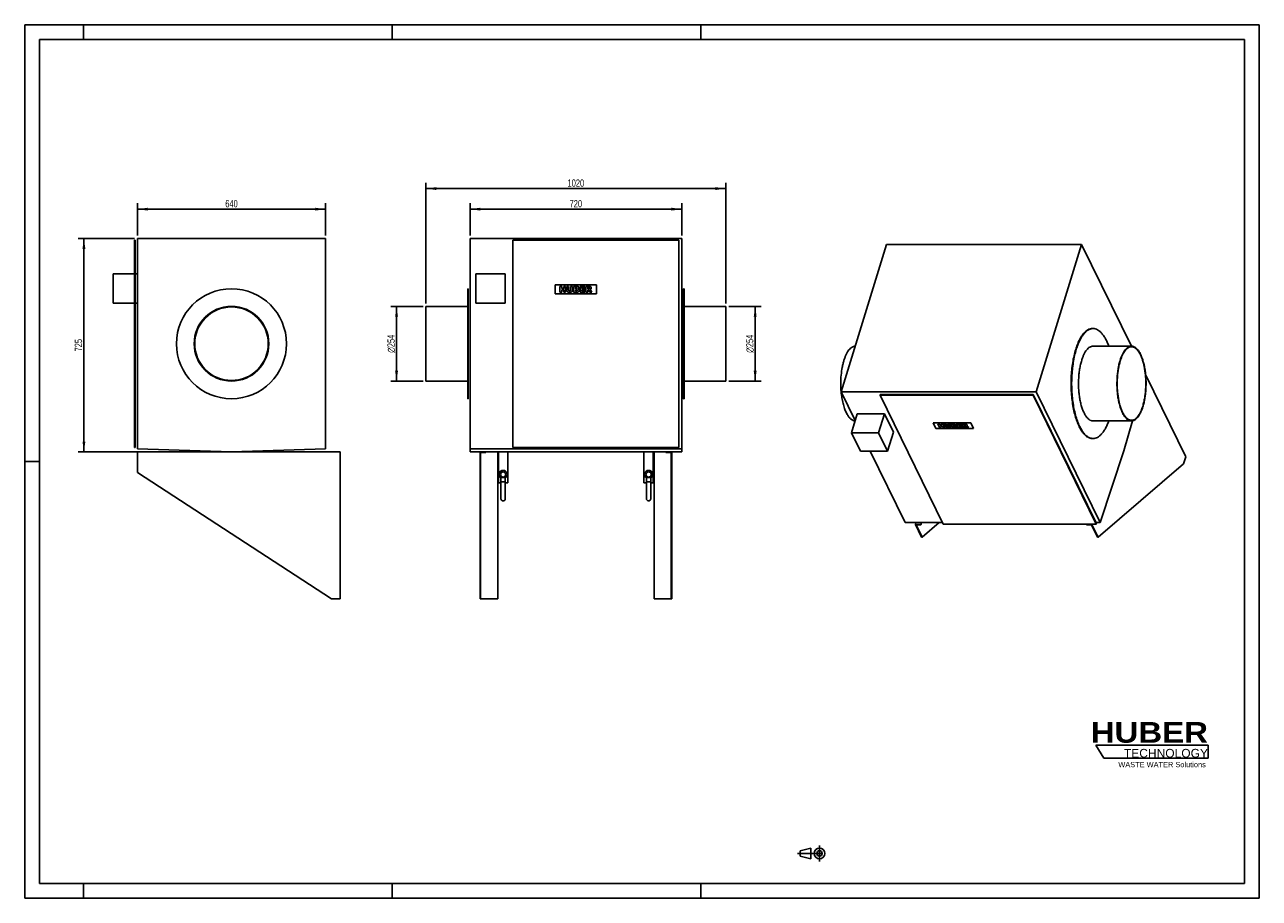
# Model space of a CAD drawing. Header units: millimetres. Extents: x 0 to 4200, y 0 to 2970.
import ezdxf

# ---------------------------------------------------------------- set-up
doc = ezdxf.new("R2010")
doc.units = ezdxf.units.MM
doc.header["$LTSCALE"] = 231
doc.linetypes.add('CENTER', pattern=[0.6, 0.375, -0.075, 0.075, -0.075])
doc.layers.get('0').update_dxf_attribs({"linetype": 'CONTINUOUS'})
for name, color, linetype in [('_2D-BEM', 7, 'CONTINUOUS'), ('_ACHSEN', 7, 'CONTINUOUS'), ('_KURVEN', 7, 'CONTINUOUS'), ('HUBER_Logo_BL0', 7, 'CONTINUOUS')]:
    doc.layers.add(name, color=color, linetype=linetype)
doc.styles.get("Standard").update_dxf_attribs({"font": 'txt', "width": 0.7})
doc.styles.add('TEXTSTYLE_2', font='ariblk.ttf')
doc.styles.add('TEXTSTYLE_3', font='arial.ttf')
doc.styles.add('TEXTSTYLE_4', font='gdt', dxfattribs={"width": 0.7})
doc.dimstyles.new('DIMSTYLE_1', dxfattribs={"dimtxt": 25, "dimasz": 35, "dimexe": 2, "dimexo": 1, "dimtad": 1, "dimdec": 1, "dimtxsty": 'STANDARD', "dimblk": '_FILLED', "dimblk1": '_FILLED', "dimblk2": '_FILLED', "dimcen": 0.09, "dimadec": 1, "dimazin": 2, "dimtp": 0.5, "dimtm": 0.5, "dimtfac": 1, "dimtdec": 1, "dimtofl": 0, "dimtmove": 0, "dimatfit": 3, "dimldrblk": '_FILLED', "dimfxl": 1, "dimtolj": 1, "dimarcsym": 0})
doc.dimstyles.new('DIMSTYLE_2', dxfattribs={"dimtxt": 25, "dimasz": 35, "dimexe": 2, "dimexo": 1, "dimtad": 1, "dimdec": 1, "dimtxsty": 'STANDARD', "dimblk": '_FILLED', "dimblk1": '_FILLED', "dimblk2": '_FILLED', "dimcen": 0.09, "dimadec": 1, "dimazin": 2, "dimtp": 1.2, "dimtm": 1.2, "dimtfac": 1, "dimtdec": 1, "dimtofl": 0, "dimtmove": 0, "dimatfit": 3, "dimldrblk": '_FILLED', "dimfxl": 1, "dimtolj": 1, "dimarcsym": 0})
doc.dimstyles.new('DIMSTYLE_3', dxfattribs={"dimtxt": 25, "dimasz": 35, "dimexe": 2, "dimexo": 1, "dimtad": 1, "dimdec": 1, "dimtxsty": 'STANDARD', "dimblk": '_FILLED', "dimblk1": '_FILLED', "dimblk2": '_FILLED', "dimcen": 0.09, "dimadec": 1, "dimazin": 2, "dimtp": 0.8, "dimtm": 0.8, "dimtfac": 1, "dimtdec": 1, "dimtofl": 0, "dimtmove": 0, "dimatfit": 3, "dimldrblk": '_FILLED', "dimfxl": 1, "dimtolj": 1, "dimarcsym": 0})

# ---------------------------------------------------------------- blocks, each defined once
blk = doc.blocks.new('HUBER_LOGO_BL0', base_point=(3837.5, 503.7))
at = {"layer": 'HUBER_Logo_BL0', "color": 5, "linetype": 'CONTINUOUS'}
for p, q in [((4026.4, 521), (3643.9, 521)), ((3643.9, 521), (3670.9, 476)), ((4026.4, 521), (4026.4, 476)), ((3670.9, 476), (4026.4, 476))]:
    blk.add_line(p, q, dxfattribs=at)
at = {"layer": 'HUBER_Logo_BL0', "color": 2, "linetype": 'CONTINUOUS', "attachment_point": 3, "line_spacing_factor": 0.78}
for s, insert, char_height, width, style in [('HUBER\\P\\fArial;\\H29.25;TECHNOLOGY ', (4025.4, 599.1), 70.2, 387.672, 'TEXTSTYLE_2'), ('WASTE WATER Solutions', (4018, 463.6), 18, 297.033, 'TEXTSTYLE_3')]:
    blk.add_mtext(s, dxfattribs=dict(at, insert=insert, char_height=char_height, width=width, style=style))
blk = doc.blocks.new('_FILLED')
at = {"color": 0, "linetype": 'BYBLOCK'}
blk.add_solid([(0, 0), (-1, 0.14), (-1, -0.14)], dxfattribs=at)
blk = doc.blocks.new('*D0')
at = {"layer": '_2D-BEM', "color": 2, "linetype": 'CONTINUOUS'}
for p, q in [((1355, 2012.4), (1245, 2012.4)), ((1265, 2012.4), (1265, 1885.4)), ((1265, 1758.4), (1265, 1885.4)), ((1355, 1758.4), (1245, 1758.4))]:
    blk.add_line(p, q, dxfattribs=at)
at = {"layer": '_2D-BEM', "color": 2, "linetype": 'CONTINUOUS', "xscale": 35, "yscale": 35, "zscale": 35}
for p, rotation in [((1265, 2012.4), 90), ((1265, 1758.4), 270)]:
    blk.add_blockref('_FILLED', p, dxfattribs=dict(at, rotation=rotation))
at = {"layer": '_2D-BEM', "color": 2, "linetype": 'CONTINUOUS', "insert": (1233.8, 1885.4), "char_height": 25, "width": 135.714, "attachment_point": 2, "rotation": 90, "line_spacing_factor": 0.9, "style": 'TEXTSTYLE_4'}
blk.add_mtext('{\\fgdt;n}\\ftxt;254', dxfattribs=at)
blk = doc.blocks.new('*D1')
at = {"layer": '_2D-BEM', "color": 2, "linetype": 'CONTINUOUS'}
for p, q in [((2395, 2012.4), (2505, 2012.4)), ((2485, 2012.4), (2485, 1885.4)), ((2485, 1758.4), (2485, 1885.4)), ((2395, 1758.4), (2505, 1758.4))]:
    blk.add_line(p, q, dxfattribs=at)
at = {"layer": '_2D-BEM', "color": 2, "linetype": 'CONTINUOUS', "xscale": 35, "yscale": 35, "zscale": 35}
for p, rotation in [((2485, 2012.4), 90), ((2485, 1758.4), 270)]:
    blk.add_blockref('_FILLED', p, dxfattribs=dict(at, rotation=rotation))
at = {"layer": '_2D-BEM', "color": 2, "linetype": 'CONTINUOUS', "insert": (2453.8, 1885.4), "char_height": 25, "width": 135.714, "attachment_point": 2, "rotation": 90, "line_spacing_factor": 0.9, "style": 'TEXTSTYLE_4'}
blk.add_mtext('{\\fgdt;n}\\ftxt;254', dxfattribs=at)
blk = doc.blocks.new('*D2')
at = {"layer": '_2D-BEM', "color": 2, "linetype": 'CONTINUOUS'}
for p, q in [((1365, 2022.4), (1365, 2432.9)), ((1365, 2412.9), (1875, 2412.9)), ((2385, 2412.9), (1875, 2412.9)), ((2385, 2022.4), (2385, 2432.9))]:
    blk.add_line(p, q, dxfattribs=at)
at = {"layer": '_2D-BEM', "color": 2, "linetype": 'CONTINUOUS', "xscale": 35, "yscale": 35, "zscale": 35, "rotation": 180}
blk.add_blockref('_FILLED', (1365, 2412.9), dxfattribs=at)
at = {"layer": '_2D-BEM', "color": 2, "linetype": 'CONTINUOUS', "xscale": 35, "yscale": 35, "zscale": 35}
blk.add_blockref('_FILLED', (2385, 2412.9), dxfattribs=at)
at = {"layer": '_2D-BEM', "color": 2, "linetype": 'CONTINUOUS', "insert": (1875, 2444.1), "char_height": 25, "width": 109.821, "attachment_point": 2, "line_spacing_factor": 0.9}
blk.add_mtext('1020', dxfattribs=at)
blk = doc.blocks.new('*D3')
at = {"layer": '_2D-BEM', "color": 2, "linetype": 'CONTINUOUS'}
for p, q in [((1515, 2252.9), (1515, 2362.9)), ((2235, 2252.9), (2235, 2362.9)), ((1515, 2342.9), (1875, 2342.9)), ((2235, 2342.9), (1875, 2342.9))]:
    blk.add_line(p, q, dxfattribs=at)
at = {"layer": '_2D-BEM', "color": 2, "linetype": 'CONTINUOUS', "xscale": 35, "yscale": 35, "zscale": 35, "rotation": 180}
blk.add_blockref('_FILLED', (1515, 2342.9), dxfattribs=at)
at = {"layer": '_2D-BEM', "color": 2, "linetype": 'CONTINUOUS', "xscale": 35, "yscale": 35, "zscale": 35}
blk.add_blockref('_FILLED', (2235, 2342.9), dxfattribs=at)
at = {"layer": '_2D-BEM', "color": 2, "linetype": 'CONTINUOUS', "insert": (1875, 2374.1), "char_height": 25, "width": 88.393, "attachment_point": 2, "line_spacing_factor": 0.9}
blk.add_mtext('720', dxfattribs=at)
blk = doc.blocks.new('*D4')
at = {"layer": '_2D-BEM', "color": 2, "linetype": 'CONTINUOUS'}
for p, q in [((383.5, 2252.9), (383.5, 2362.9)), ((1023.5, 2252.9), (1023.5, 2362.9)), ((383.5, 2342.9), (703.5, 2342.9)), ((1023.5, 2342.9), (703.5, 2342.9))]:
    blk.add_line(p, q, dxfattribs=at)
at = {"layer": '_2D-BEM', "color": 2, "linetype": 'CONTINUOUS', "xscale": 35, "yscale": 35, "zscale": 35, "rotation": 180}
blk.add_blockref('_FILLED', (383.5, 2342.9), dxfattribs=at)
at = {"layer": '_2D-BEM', "color": 2, "linetype": 'CONTINUOUS', "xscale": 35, "yscale": 35, "zscale": 35}
blk.add_blockref('_FILLED', (1023.5, 2342.9), dxfattribs=at)
at = {"layer": '_2D-BEM', "color": 2, "linetype": 'CONTINUOUS', "insert": (703.5, 2374.1), "char_height": 25, "width": 88.393, "attachment_point": 2, "line_spacing_factor": 0.9}
blk.add_mtext('640', dxfattribs=at)
blk = doc.blocks.new('*D5')
at = {"layer": '_2D-BEM', "color": 2, "linetype": 'CONTINUOUS'}
for p, q in [((373.5, 2242.9), (181.5, 2242.9)), ((201.5, 2242.9), (201.5, 1880.4)), ((201.5, 1517.9), (201.5, 1880.4)), ((693.5, 1517.9), (181.5, 1517.9))]:
    blk.add_line(p, q, dxfattribs=at)
at = {"layer": '_2D-BEM', "color": 2, "linetype": 'CONTINUOUS', "xscale": 35, "yscale": 35, "zscale": 35}
for p, rotation in [((201.5, 2242.9), 90), ((201.5, 1517.9), 270)]:
    blk.add_blockref('_FILLED', p, dxfattribs=dict(at, rotation=rotation))
at = {"layer": '_2D-BEM', "color": 2, "linetype": 'CONTINUOUS', "insert": (170.3, 1880.4), "char_height": 25, "width": 85.714, "attachment_point": 2, "rotation": 90, "line_spacing_factor": 0.9}
blk.add_mtext('725', dxfattribs=at)
blk = doc.blocks.new('PROJEKTIONSMETHODE_1_BL1', base_point=(2680, 152.5))
at = {"color": 2, "linetype": 'CONTINUOUS'}
for p, q in [((2637.8, 161.7), (2674.5, 170.8)), ((2674.5, 134.2), (2674.5, 170.8)), ((2637.8, 143.3), (2637.8, 161.7)), ((2637.8, 143.3), (2674.5, 134.2))]:
    blk.add_line(p, q, dxfattribs=at)
at = {"color": 2, "linetype": 'CENTER'}
for p, q in [((2703.8, 180), (2703.8, 125)), ((2628.7, 152.5), (2731.3, 152.5))]:
    blk.add_line(p, q, dxfattribs=at)
at = {"color": 2, "linetype": 'CONTINUOUS'}
for radius in [18.3, 9.17]:
    blk.add_circle((2703.8, 152.5), radius, dxfattribs=at)

msp = doc.modelspace()

# ---------------------------------------------------------------- linework, layer by layer
at = {"color": 7, "linetype": 'CONTINUOUS'}
for p, q in [((0, 2970), (4200, 2970)), ((0, 0), (0, 2970)), ((4200, 0), (4200, 2970)), ((373.5, 2237.9), (375.5, 2237.9)), ((373.5, 1532.9), (373.5, 2237.9)), ((375.5, 1532.9), (375.5, 2237.9)), ((2225.03, 2237.9), (1660.03, 2237.9)), ((1660.03, 2237.9), (1660.03, 1532.9)), ((2225.03, 1532.9), (2225.03, 2237.9)), ((301.5, 2022.9), (301.5, 2122.9)), ((373.5, 2122.9), (301.5, 2122.9)), ((383.5, 2122.9), (375.5, 2122.9)), ((1635.03, 2122.9), (1535.03, 2122.9)), ((1535.03, 2122.9), (1535.03, 2022.9)), ((1635.03, 2022.9), (1635.03, 2122.9)), ((373.5, 2022.9), (301.5, 2022.9)), ((383.5, 2022.9), (375.5, 2022.9)), ((1535.03, 2022.9), (1635.03, 2022.9)), ((3813.37, 1778.97), (3813.58, 1778.54)), ((3813.58, 1778.54), (3949.93, 1500.68)), ((2910.04, 1710.72), (2910.52, 1712.29)), ((2910.04, 1710.72), (3125.09, 1272.48)), ((3430.44, 1710.72), (2910.04, 1710.72)), ((3430.92, 1712.29), (2910.52, 1712.29)), ((3430.44, 1710.72), (3430.92, 1712.29)), ((3645.49, 1272.48), (3430.44, 1710.72)), ((3645.98, 1274.05), (3430.92, 1712.29)), ((2832.41, 1647.07), (2812.56, 1582.84)), ((2924.51, 1647.07), (2832.41, 1647.07)), ((2924.51, 1647.07), (2904.66, 1582.84)), ((2955.02, 1584.91), (2924.51, 1647.07)), ((2812.56, 1582.84), (2843.06, 1520.67)), ((2904.66, 1582.84), (2812.56, 1582.84)), ((2935.17, 1520.67), (2904.66, 1582.84)), ((2955.02, 1584.91), (2935.17, 1520.67)), ((373.5, 1532.9), (375.5, 1532.9)), ((383.5, 1447.9), (383.5, 1517.9)), ((383.5, 1517.9), (703.5, 1517.9)), ((703.5, 1517.9), (1073.5, 1517.9)), ((1073.5, 1517.9), (1073.5, 1017.9)), ((1549.03, 1447.9), (1549.03, 1517.9)), ((1549.03, 1517.9), (1569.03, 1517.9)), ((1551.03, 1447.9), (1551.03, 1515.9)), ((1551.03, 1515.9), (1569.03, 1515.9)), ((1569.03, 1517.9), (1569.03, 1515.9)), ((1609.03, 1517.9), (1609.03, 1017.9)), ((1660.03, 1532.9), (2225.03, 1532.9)), ((2141.03, 1017.9), (2141.03, 1517.9)), ((2181.03, 1517.9), (2181.03, 1515.9)), ((2181.03, 1517.9), (2201.03, 1517.9)), ((2181.03, 1515.9), (2199.03, 1515.9)), ((2199.03, 1447.9), (2199.03, 1515.9)), ((2201.03, 1447.9), (2201.03, 1517.9)), ((2843.06, 1520.67), (2935.17, 1520.67)), ((3942.67, 1477.18), (3651.74, 1227.48)), ((3949.93, 1500.68), (3942.67, 1477.18)), ((1043.5, 1017.9), (383.5, 1447.9)), ((1549.03, 1017.9), (1549.03, 1447.9)), ((1549.03, 1447.9), (1551.03, 1447.9)), ((1551.03, 1017.9), (1551.03, 1447.9)), ((1620.03, 1430.45), (1620.03, 1415.9)), ((1620.03, 1430.45), (1635.03, 1430.45)), ((1635.03, 1430.45), (1635.03, 1415.9)), ((2115.03, 1430.45), (2115.03, 1415.9)), ((2130.03, 1430.45), (2115.03, 1430.45)), ((2130.03, 1430.45), (2130.03, 1415.9)), ((2199.03, 1017.9), (2199.03, 1447.9)), ((2199.03, 1447.9), (2201.03, 1447.9)), ((2201.03, 1017.9), (2201.03, 1447.9)), ((1620.03, 1415.9), (1620.03, 1358.4)), ((1620.03, 1415.9), (1635.03, 1415.9)), ((1635.03, 1415.9), (1635.03, 1358.4)), ((2115.03, 1415.9), (2115.03, 1358.4)), ((2130.03, 1415.9), (2115.03, 1415.9)), ((2130.03, 1415.9), (2130.03, 1358.4)), ((3029.85, 1270.99), (3031.77, 1277.21)), ((3051.21, 1227.48), (3029.85, 1270.99)), ((3029.85, 1270.99), (3048.27, 1270.99)), ((3032.3, 1269.75), (3048.88, 1269.75)), ((3053.05, 1227.48), (3032.3, 1269.75)), ((3048.27, 1270.99), (3050.19, 1277.21)), ((3048.27, 1270.99), (3048.88, 1269.75)), ((3048.88, 1269.75), (3051.19, 1277.21)), ((3110.99, 1277.21), (3053.05, 1227.48)), ((3125.09, 1272.48), (3645.49, 1272.48)), ((3612.42, 1272.48), (3611.96, 1270.99)), ((3611.96, 1270.99), (3612.57, 1269.75)), ((3611.96, 1270.99), (3630.38, 1270.99)), ((3612.57, 1269.75), (3629.15, 1269.75)), ((3649.9, 1227.48), (3629.15, 1269.75)), ((3630.38, 1270.99), (3630.85, 1272.48)), ((3651.74, 1227.48), (3630.38, 1270.99)), ((3645.49, 1272.48), (3645.98, 1274.05)), ((3051.21, 1227.48), (3053.05, 1227.48)), ((3649.9, 1227.48), (3651.74, 1227.48)), ((1073.5, 1017.9), (1043.5, 1017.9)), ((1549.03, 1017.9), (1551.03, 1017.9)), ((1609.03, 1017.9), (1551.03, 1017.9)), ((2199.03, 1017.9), (2141.03, 1017.9)), ((2199.03, 1017.9), (2201.03, 1017.9)), ((0, 0), (4200, 0))]:
    msp.add_line(p, q, dxfattribs=at)
at = {"color": 3, "linetype": 'CONTINUOUS'}
for p, q in [((0, 2970), (0, 0)), ((4200, 2970), (0, 2970)), ((200, 2970), (200, 2920)), ((1250, 2970), (1250, 2920)), ((2300, 2970), (2300, 2920)), ((4200, 2970), (4200, 0)), ((0, 1485), (50, 1485)), ((200, 0), (200, 50)), ((1250, 0), (1250, 50)), ((2300, 0), (2300, 50)), ((4200, 0), (0, 0))]:
    msp.add_line(p, q, dxfattribs=at)
at = {"color": 5, "linetype": 'CONTINUOUS'}
for p, q in [((50, 2920), (50, 50)), ((4150, 2920), (50, 2920)), ((4150, 50), (4150, 2920)), ((50, 50), (4150, 50))]:
    msp.add_line(p, q, dxfattribs=at)
at = {"color": 7, "linetype": 'CONTINUOUS'}
for centre in [(1627.53, 1358.4), (2122.53, 1358.4)]:
    msp.add_arc(centre, 7.5, 180, 360, dxfattribs=at)
at = {"layer": '_ACHSEN', "color": 7, "linetype": 'CONTINUOUS'}
for p, q in [((1023.5, 2242.9), (383.5, 2242.9)), ((383.5, 2242.9), (383.5, 1527.9)), ((1023.5, 1527.9), (1023.5, 2242.9)), ((1515.03, 2242.9), (1515.03, 1527.9)), ((1515.03, 2242.9), (2235.03, 2242.9)), ((2235.03, 2242.9), (2235.03, 1527.9)), ((2932.3, 2222.99), (2777.38, 1721.66)), ((2932.3, 2222.99), (3595.47, 2222.99)), ((3595.47, 2222.99), (3440.55, 1721.66)), ((3765.21, 1877.1), (3595.47, 2222.99)), ((1507.03, 2072.4), (1507.03, 2012.4)), ((1509.03, 2072.4), (1507.03, 2072.4)), ((1509.03, 2072.4), (1509.03, 2010.4)), ((2241.03, 2072.4), (2241.03, 2010.4)), ((2243.03, 2072.4), (2241.03, 2072.4)), ((2243.03, 2072.4), (2243.03, 2012.4)), ((1365.03, 2012.4), (1365.03, 2010.4)), ((1507.03, 2012.4), (1365.03, 2012.4)), ((1365.03, 2010.4), (1365.03, 1760.4)), ((1507.03, 2012.4), (1507.03, 1758.4)), ((1509.03, 2010.4), (1509.03, 1760.4)), ((2241.03, 2010.4), (2241.03, 1760.4)), ((2243.03, 2012.4), (2243.03, 1758.4)), ((2385.03, 2012.4), (2243.03, 2012.4)), ((2385.03, 2012.4), (2385.03, 2010.4)), ((2385.03, 2010.4), (2385.03, 1760.4)), ((3632.59, 1937.1), (3634.43, 1937.1)), ((3634.43, 1877.1), (3765.22, 1877.1)), ((3813.57, 1778.54), (3813.37, 1778.95)), ((3813.45, 1778.11), (3813.57, 1778.54)), ((1365.03, 1760.4), (1365.03, 1758.4)), ((1507.03, 1758.4), (1365.03, 1758.4)), ((1507.03, 1758.4), (1507.03, 1698.4)), ((1509.03, 1760.4), (1509.03, 1698.4)), ((2241.03, 1760.4), (2241.03, 1698.4)), ((2243.03, 1758.4), (2243.03, 1698.4)), ((2385.03, 1758.4), (2243.03, 1758.4)), ((2385.03, 1760.4), (2385.03, 1758.4)), ((1509.03, 1698.4), (1507.03, 1698.4)), ((2243.03, 1698.4), (2241.03, 1698.4)), ((2777.38, 1721.66), (2825.29, 1624.03)), ((2777.38, 1721.66), (3440.55, 1721.66)), ((3440.55, 1721.66), (3658.65, 1277.21)), ((3634.43, 1623.1), (3765.22, 1623.1)), ((3739.16, 1521.66), (3768.64, 1623.42)), ((3632.59, 1563.1), (3634.43, 1563.1)), ((383.5, 1527.9), (703.5, 1517.9)), ((703.5, 1517.9), (1023.5, 1527.9)), ((1515.03, 1527.9), (1515.03, 1517.9)), ((1515.03, 1527.9), (2235.03, 1527.9)), ((1515.03, 1517.9), (1549.03, 1517.9)), ((1569.03, 1517.9), (1611.78, 1517.9)), ((1611.78, 1517.9), (1611.78, 1412.9)), ((1611.78, 1517.9), (1643.28, 1517.9)), ((1643.28, 1517.9), (2106.78, 1517.9)), ((1643.28, 1517.9), (1643.28, 1412.9)), ((2106.78, 1517.9), (2106.78, 1412.9)), ((2138.28, 1517.9), (2106.78, 1517.9)), ((2138.28, 1517.9), (2181.03, 1517.9)), ((2138.28, 1517.9), (2138.28, 1412.9)), ((2201.03, 1517.9), (2235.03, 1517.9)), ((2235.03, 1527.9), (2235.03, 1517.9)), ((2876.01, 1520.67), (2995.49, 1277.21)), ((3658.65, 1277.21), (3739.16, 1521.66)), ((1611.78, 1412.9), (1620.03, 1412.9)), ((1635.03, 1412.9), (1643.28, 1412.9)), ((2115.03, 1412.9), (2106.78, 1412.9)), ((2138.28, 1412.9), (2130.03, 1412.9)), ((2995.49, 1277.21), (3122.78, 1277.21)), ((3644.43, 1277.21), (3658.65, 1277.21))]:
    msp.add_line(p, q, dxfattribs=at)
for centre, radius, start, end in [((703.5, 1885.4), 187, 90, 270), ((703.5, 1885.4), 187, 270, 90), ((703.5, 1885.4), 127, 90, 270), ((703.5, 1885.4), 125, 90, 270), ((703.5, 1885.4), 127, 270, 90), ((703.5, 1885.4), 125, 270, 90), ((3634.43, 1908.68), 28.42, 90.00216, 93.71128), ((3634.43, 1591.52), 28.42, 266.28696, 269.99781), ((1627.53, 1440.9), 14, 90, 237.59688), ((1627.53, 1440.9), 9, 90, 270), ((1627.53, 1440.9), 14, 302.40312, 90), ((1627.53, 1440.9), 9, 270, 90), ((2122.53, 1440.9), 14, 90, 237.60749), ((2122.53, 1440.9), 9, 90, 270), ((2122.53, 1440.9), 14, 302.39251, 90), ((2122.53, 1440.9), 9, 270, 90)]:
    msp.add_arc(centre, radius, start, end, dxfattribs=at)
for points, knots in [([(3575.54, 1866.34), (3577.18, 1871.64), (3580.64, 1881.71), (3586.68, 1895.76), (3593.29, 1908), (3600.4, 1918.29), (3607.95, 1926.49), (3615.87, 1932.52), (3622.87, 1935.68), (3628.45, 1936.9), (3631.22, 1937.1), (3632.59, 1937.1)], [0, 0, 0, 0, 0.1727604, 0.3318194, 0.476262, 0.6057285, 0.7206206, 0.8224004, 0.9139514, 0.9573473, 1, 1, 1, 1]), ([(3577.38, 1866.34), (3578.98, 1871.49), (3582.34, 1881.31), (3588.19, 1895.04), (3594.58, 1907.06), (3601.45, 1917.25), (3608.74, 1925.48), (3616.38, 1931.66), (3623.15, 1935.08), (3628.56, 1936.59), (3631.25, 1936.95), (3632.59, 1937.04)], [0, 0, 0, 0, 0.1713563, 0.3295478, 0.473699, 0.6034303, 0.7190357, 0.8217386, 0.9140107, 0.9575084, 1, 1, 1, 1]), ([(3634.43, 1937.1), (3636.95, 1937.1), (3642.15, 1936.39), (3649.7, 1933.29), (3657.01, 1928.23), (3664.03, 1921.32), (3670.7, 1912.62), (3676.99, 1902.24), (3682.82, 1890.27), (3686.24, 1881.64), (3687.88, 1877.1)], [0, 0, 0, 0, 0.0889938, 0.1830069, 0.2861414, 0.4012006, 0.5297854, 0.6725569, 0.8294791, 1, 1, 1, 1]), ([(2787, 1829.04), (2788.1, 1832.62), (2790.43, 1839.41), (2794.5, 1848.9), (2798.95, 1857.18), (2803.74, 1864.14), (2808.82, 1869.72), (2814.15, 1873.84), (2819.7, 1876.43), (2823.55, 1877.07), (2825.41, 1877.1)], [0, 0, 0, 0, 0.1724395, 0.3313139, 0.4757181, 0.6052865, 0.7203918, 0.8224319, 0.9141801, 1, 1, 1, 1]), ([(3575.54, 1866.34), (3573.34, 1859.22), (3569.41, 1844.31), (3564.94, 1820.95), (3561.77, 1796.22), (3559.97, 1770.6), (3559.56, 1744.58), (3560.56, 1718.66), (3562.95, 1693.35), (3566.68, 1669.15), (3571.67, 1646.52), (3577.84, 1625.89), (3585.04, 1607.65), (3592.03, 1594.32), (3598.1, 1585.22), (3603.97, 1577.79), (3610.34, 1571.62), (3617.22, 1567.15), (3622.28, 1564.82), (3627.41, 1563.42), (3630.88, 1563.1), (3632.59, 1563.1)], [0, 0, 0, 0, 0.0673883, 0.1393987, 0.2149312, 0.2927748, 0.3716498, 0.4502466, 0.5272635, 0.6014451, 0.671622, 0.7367554, 0.7959907, 0.8487298, 0.8725885, 0.8947764, 0.9343618, 0.9520935, 0.9687258, 0.9845696, 1, 1, 1, 1]), ([(3577.38, 1866.34), (3575.21, 1859.31), (3571.32, 1844.57), (3566.87, 1821.5), (3563.7, 1797.08), (3561.86, 1771.77), (3561.39, 1746.04), (3562.3, 1720.39), (3564.56, 1695.31), (3568.14, 1671.27), (3572.96, 1648.72), (3578.94, 1628.09), (3585.95, 1609.76), (3593.88, 1594.06), (3602.58, 1581.27), (3610.68, 1572.91), (3617.43, 1568.11), (3622.41, 1565.51), (3627.46, 1563.81), (3630.89, 1563.27), (3632.59, 1563.16)], [0, 0, 0, 0, 0.066974, 0.1385034, 0.2135211, 0.2908525, 0.3692554, 0.4474575, 0.524192, 0.5982338, 0.6684377, 0.7337795, 0.7934065, 0.846703, 0.893388, 0.9336706, 0.9517054, 0.9685749, 0.984558, 1, 1, 1, 1]), ([(3595.69, 1829.04), (3596.8, 1832.64), (3599.15, 1839.48), (3603.25, 1849.03), (3607.74, 1857.34), (3612.57, 1864.32), (3617.7, 1869.9), (3623.08, 1873.99), (3628.67, 1876.52), (3632.56, 1877.1), (3634.43, 1877.1)], [0, 0, 0, 0, 0.1727978, 0.3318911, 0.4763649, 0.6058593, 0.7207763, 0.8225781, 0.9141488, 1, 1, 1, 1]), ([(3726.48, 1829.04), (3727.59, 1832.64), (3729.94, 1839.48), (3734.04, 1849.03), (3738.53, 1857.34), (3743.36, 1864.32), (3748.49, 1869.9), (3753.87, 1873.99), (3759.46, 1876.52), (3763.35, 1877.1), (3765.22, 1877.1)], [0, 0, 0, 0, 0.1727978, 0.3318911, 0.4763649, 0.6058593, 0.7207763, 0.8225781, 0.9141488, 1, 1, 1, 1]), ([(3727.09, 1827.8), (3728.18, 1831.34), (3730.49, 1838.08), (3734.53, 1847.47), (3738.95, 1855.65), (3743.71, 1862.52), (3748.75, 1868.01), (3754.05, 1872.04), (3759.55, 1874.53), (3763.38, 1875.1), (3765.22, 1875.1)], [0, 0, 0, 0, 0.1727978, 0.3318911, 0.4763649, 0.6058593, 0.7207763, 0.8225781, 0.9141488, 1, 1, 1, 1]), ([(3765.22, 1877.1), (3766.38, 1877.1), (3768.73, 1876.89), (3773.5, 1875.58), (3778.08, 1872.96), (3782.32, 1869.37), (3786.77, 1864.71), (3791.99, 1857.37), (3797.5, 1846.84), (3802.4, 1834.46), (3806.59, 1820.45), (3809.98, 1805.08), (3812.51, 1788.64), (3814.13, 1771.45), (3814.81, 1753.85), (3814.54, 1736.18), (3813.31, 1718.78), (3811.16, 1701.98), (3808.12, 1686.12), (3805.45, 1675.99), (3803.96, 1671.16)], [0, 0, 0, 0, 0.0154314, 0.0312763, 0.065553, 0.0846234, 0.1051994, 0.151212, 0.2039547, 0.2631941, 0.328332, 0.3985136, 0.4727003, 0.5497225, 0.6283247, 0.7072051, 0.7850541, 0.8605918, 0.9326071, 1, 1, 1, 1]), ([(3765.22, 1875.1), (3766.36, 1875.1), (3768.67, 1874.89), (3773.37, 1873.6), (3777.88, 1871.02), (3782.06, 1867.49), (3786.43, 1862.9), (3791.57, 1855.68), (3797, 1845.32), (3801.82, 1833.13), (3805.93, 1819.34), (3809.27, 1804.21), (3811.77, 1788.03), (3813.36, 1771.12), (3814.03, 1753.79), (3813.76, 1736.4), (3812.55, 1719.27), (3810.44, 1702.74), (3807.45, 1687.13), (3804.82, 1677.16), (3803.35, 1672.4)], [0, 0, 0, 0, 0.0154314, 0.0312763, 0.065553, 0.0846234, 0.1051994, 0.151212, 0.2039547, 0.2631941, 0.328332, 0.3985136, 0.4727003, 0.5497225, 0.6283247, 0.7072051, 0.7850541, 0.8605918, 0.9326071, 1, 1, 1, 1]), ([(2787, 1829.04), (2785.81, 1825.22), (2783.64, 1817.27), (2780.05, 1800.41), (2777.07, 1777.96), (2775.88, 1750.2), (2776.68, 1731.41), (2777.5, 1722.07)], [0, 0, 0, 0, 0.1111953, 0.2287933, 0.4785432, 0.7392528, 1, 1, 1, 1]), ([(3595.69, 1829.04), (3594.19, 1824.21), (3591.52, 1814.08), (3588.49, 1798.22), (3586.33, 1781.43), (3585.11, 1764.02), (3584.83, 1746.35), (3585.51, 1728.75), (3587.14, 1711.56), (3589.67, 1695.12), (3593.06, 1679.75), (3597.24, 1665.74), (3602.14, 1653.36), (3607.66, 1642.83), (3612.88, 1635.49), (3617.32, 1630.83), (3621.56, 1627.24), (3626.15, 1624.62), (3630.92, 1623.32), (3633.27, 1623.1), (3634.43, 1623.1)], [0, 0, 0, 0, 0.0673929, 0.1394082, 0.2149459, 0.2927949, 0.3716753, 0.4502775, 0.5272997, 0.6014864, 0.671668, 0.7368059, 0.7960453, 0.848788, 0.8948006, 0.9153766, 0.934447, 0.9687237, 0.9845686, 1, 1, 1, 1]), ([(3726.48, 1829.04), (3724.98, 1824.21), (3722.31, 1814.08), (3719.28, 1798.22), (3717.12, 1781.43), (3715.9, 1764.02), (3715.62, 1746.35), (3716.3, 1728.75), (3717.93, 1711.56), (3720.46, 1695.12), (3723.85, 1679.75), (3728.03, 1665.74), (3732.93, 1653.36), (3738.45, 1642.83), (3743.67, 1635.49), (3748.11, 1630.83), (3752.35, 1627.24), (3756.94, 1624.62), (3761.71, 1623.32), (3764.06, 1623.1), (3765.22, 1623.1)], [0, 0, 0, 0, 0.0673929, 0.1394082, 0.2149459, 0.2927949, 0.3716753, 0.4502775, 0.5272997, 0.6014864, 0.671668, 0.7368059, 0.7960453, 0.848788, 0.8948006, 0.9153766, 0.934447, 0.9687237, 0.9845686, 1, 1, 1, 1]), ([(3727.09, 1827.8), (3725.62, 1823.04), (3722.99, 1813.07), (3720, 1797.46), (3717.88, 1780.93), (3716.68, 1763.8), (3716.4, 1746.41), (3717.07, 1729.08), (3718.67, 1712.17), (3721.16, 1695.99), (3724.5, 1680.86), (3728.62, 1667.07), (3733.44, 1654.88), (3738.87, 1644.52), (3744.01, 1637.3), (3748.38, 1632.71), (3752.56, 1629.18), (3757.07, 1626.6), (3761.76, 1625.31), (3764.08, 1625.1), (3765.22, 1625.1)], [0, 0, 0, 0, 0.0673929, 0.1394082, 0.2149459, 0.2927949, 0.3716753, 0.4502775, 0.5272997, 0.6014864, 0.671668, 0.7368059, 0.7960453, 0.848788, 0.8948006, 0.9153766, 0.934447, 0.9687237, 0.9845686, 1, 1, 1, 1]), ([(2777.57, 1721.25), (2778.18, 1714.55), (2779.79, 1701.56), (2783.49, 1682.98), (2788.31, 1666.21), (2793.31, 1653.71), (2797.84, 1645.05), (2801.31, 1639.5), (2804.96, 1634.69), (2808.75, 1630.67), (2812.67, 1627.46), (2816.7, 1625.09), (2820.82, 1623.58), (2823.63, 1623.17), (2825.01, 1623.11)], [0, 0, 0, 0, 0.1744438, 0.3391843, 0.4907291, 0.6262462, 0.6874038, 0.74397, 0.795954, 0.8435109, 0.886983, 0.9269459, 0.9642463, 1, 1, 1, 1]), ([(3765.22, 1625.1), (3767.06, 1625.1), (3770.88, 1625.67), (3776.39, 1628.16), (3781.69, 1632.19), (3786.73, 1637.68), (3791.48, 1644.55), (3795.9, 1652.73), (3799.94, 1662.12), (3802.25, 1668.86), (3803.35, 1672.4)], [0, 0, 0, 0, 0.0858512, 0.1774219, 0.2792237, 0.3941407, 0.5236351, 0.6681089, 0.8272022, 1, 1, 1, 1]), ([(3765.22, 1623.1), (3767.09, 1623.1), (3770.97, 1623.68), (3776.57, 1626.21), (3781.95, 1630.3), (3787.07, 1635.88), (3791.9, 1642.86), (3796.4, 1651.17), (3800.5, 1660.72), (3802.85, 1667.56), (3803.96, 1671.16)], [0, 0, 0, 0, 0.0858512, 0.1774219, 0.2792237, 0.3941407, 0.5236351, 0.6681089, 0.8272022, 1, 1, 1, 1]), ([(3634.43, 1563.1), (3636.95, 1563.1), (3642.15, 1563.81), (3649.7, 1566.91), (3657.01, 1571.97), (3664.03, 1578.88), (3670.7, 1587.57), (3676.99, 1597.96), (3682.82, 1609.93), (3686.24, 1618.55), (3687.87, 1623.09)], [0, 0, 0, 0, 0.0889963, 0.1830114, 0.286147, 0.4012063, 0.5297905, 0.6725606, 0.829481, 1, 1, 1, 1])]:
    msp.add_open_spline(points, degree=3, knots=knots, dxfattribs=at)
at = {"layer": '_KURVEN', "color": 4, "linetype": 'CONTINUOUS'}
for p, q in [((1805.03, 2085.4), (1805.03, 2055.4)), ((1945.03, 2085.4), (1805.03, 2085.4)), ((1820.94, 2080.4), (1820.94, 2060.4)), ((1827.12, 2080.4), (1820.94, 2080.4)), ((1820.94, 2060.4), (1827.12, 2060.4)), ((1827.12, 2073.4), (1827.12, 2080.4)), ((1833.87, 2073.4), (1827.12, 2073.4)), ((1827.12, 2060.4), (1827.12, 2068.49)), ((1827.12, 2068.49), (1833.87, 2068.49)), ((1840.08, 2080.4), (1833.87, 2080.4)), ((1833.87, 2080.4), (1833.87, 2073.4)), ((1833.87, 2068.49), (1833.87, 2060.4)), ((1833.87, 2060.4), (1840.08, 2060.4)), ((1840.08, 2060.4), (1840.08, 2080.4)), ((1850.37, 2080.4), (1844.2, 2080.4)), ((1844.2, 2080.4), (1844.2, 2068.47)), ((1850.37, 2068.19), (1850.37, 2080.4)), ((1857.2, 2080.4), (1857.2, 2068.19)), ((1863.37, 2080.4), (1857.2, 2080.4)), ((1863.37, 2068.47), (1863.37, 2080.4)), ((1867.48, 2080.4), (1867.48, 2060.4)), ((1879.04, 2080.4), (1867.48, 2080.4)), ((1867.48, 2060.4), (1878.14, 2060.4)), ((1873.71, 2072.55), (1873.71, 2076.35)), ((1873.71, 2076.35), (1876.44, 2076.35)), ((1876.4, 2072.55), (1873.71, 2072.55)), ((1873.71, 2064.7), (1873.71, 2068.75)), ((1873.71, 2068.75), (1876.85, 2068.75)), ((1876.86, 2064.7), (1873.71, 2064.7)), ((1889.18, 2080.4), (1889.18, 2060.4)), ((1905.74, 2080.4), (1889.18, 2080.4)), ((1889.18, 2060.4), (1906.04, 2060.4)), ((1895.37, 2072.95), (1895.37, 2076.13)), ((1895.37, 2076.13), (1905.74, 2076.13)), ((1904.99, 2072.95), (1895.37, 2072.95)), ((1895.37, 2064.93), (1895.37, 2068.87)), ((1895.37, 2068.87), (1904.99, 2068.87)), ((1906.04, 2064.93), (1895.37, 2064.93)), ((1904.99, 2068.87), (1904.99, 2072.95)), ((1905.74, 2076.13), (1905.74, 2080.4)), ((1906.04, 2060.4), (1906.04, 2064.93)), ((1919.75, 2080.4), (1909.45, 2080.4)), ((1909.45, 2080.4), (1909.45, 2060.4)), ((1909.45, 2060.4), (1915.66, 2060.4)), ((1915.66, 2072.29), (1915.66, 2076.36)), ((1915.66, 2076.36), (1918.38, 2076.36)), ((1918.27, 2072.29), (1915.66, 2072.29)), ((1915.66, 2060.4), (1915.66, 2068.52)), ((1915.66, 2068.52), (1916.21, 2068.52)), ((1918.84, 2066.51), (1922.14, 2060.4)), ((1922.14, 2060.4), (1929.13, 2060.4)), ((1929.13, 2060.4), (1926.13, 2066.18)), ((1945.03, 2055.4), (1945.03, 2085.4)), ((1805.03, 2055.4), (1945.03, 2055.4)), ((3219.06, 1615.92), (3090.11, 1615.92)), ((3090.11, 1615.92), (3099.26, 1597.28)), ((3099.26, 1597.28), (3228.21, 1597.28)), ((3106.29, 1612.82), (3112.39, 1600.38)), ((3111.98, 1612.82), (3106.29, 1612.82)), ((3114.12, 1608.47), (3111.98, 1612.82)), ((3112.39, 1600.38), (3118.08, 1600.38)), ((3120.34, 1608.47), (3114.12, 1608.47)), ((3118.08, 1600.38), (3115.61, 1605.41)), ((3115.61, 1605.41), (3121.83, 1605.41)), ((3118.2, 1612.82), (3120.34, 1608.47)), ((3123.92, 1612.82), (3118.2, 1612.82)), ((3121.83, 1605.41), (3124.3, 1600.38)), ((3130.02, 1600.38), (3123.92, 1612.82)), ((3124.3, 1600.38), (3130.02, 1600.38)), ((3133.39, 1612.82), (3127.71, 1612.82)), ((3127.71, 1612.82), (3131.35, 1605.4)), ((3137.12, 1605.23), (3133.39, 1612.82)), ((3139.69, 1612.82), (3143.41, 1605.23)), ((3145.37, 1612.82), (3139.69, 1612.82)), ((3149.01, 1605.4), (3145.37, 1612.82)), ((3149.15, 1612.82), (3155.25, 1600.38)), ((3159.81, 1612.82), (3149.15, 1612.82)), ((3155.25, 1600.38), (3165.08, 1600.38)), ((3157.29, 1607.94), (3156.13, 1610.3)), ((3156.13, 1610.3), (3158.64, 1610.3)), ((3159.76, 1607.94), (3157.29, 1607.94)), ((3159.68, 1603.06), (3158.45, 1605.57)), ((3158.45, 1605.57), (3161.34, 1605.57)), ((3162.59, 1603.06), (3159.68, 1603.06)), ((3169.14, 1612.82), (3175.24, 1600.38)), ((3184.4, 1612.82), (3169.14, 1612.82)), ((3175.24, 1600.38), (3190.77, 1600.38)), ((3177.12, 1608.19), (3176.15, 1610.16)), ((3176.15, 1610.16), (3185.7, 1610.16)), ((3185.98, 1608.19), (3177.12, 1608.19)), ((3179.57, 1603.2), (3178.36, 1605.65)), ((3178.36, 1605.65), (3187.22, 1605.65)), ((3189.39, 1603.2), (3179.57, 1603.2)), ((3185.7, 1610.16), (3184.4, 1612.82)), ((3187.22, 1605.65), (3185.98, 1608.19)), ((3197.3, 1612.82), (3187.81, 1612.82)), ((3187.81, 1612.82), (3193.92, 1600.38)), ((3190.77, 1600.38), (3189.39, 1603.2)), ((3193.92, 1600.38), (3199.63, 1600.38)), ((3196, 1607.78), (3194.76, 1610.31)), ((3194.76, 1610.31), (3197.26, 1610.31)), ((3198.4, 1607.78), (3196, 1607.78)), ((3199.63, 1600.38), (3197.16, 1605.43)), ((3197.16, 1605.43), (3197.66, 1605.43)), ((3200.7, 1604.18), (3205.6, 1600.38)), ((3205.6, 1600.38), (3212.04, 1600.38)), ((3212.04, 1600.38), (3207.51, 1603.98)), ((3228.21, 1597.28), (3219.06, 1615.92))]:
    msp.add_line(p, q, dxfattribs=at)
for points in [[(1844.77, 2065.09), (1844.39, 2066.37), (1844.2, 2067.49), (1844.2, 2068.47)], [(1846.09, 2062.79), (1845.44, 2063.54), (1845.01, 2064.3), (1844.77, 2065.09)], [(1848.21, 2061.06), (1847.43, 2061.48), (1846.73, 2062.05), (1846.09, 2062.79)], [(1851.09, 2060.26), (1849.95, 2060.4), (1848.98, 2060.66), (1848.21, 2061.06)], [(1850.37, 2068.19), (1850.37, 2067.1), (1850.67, 2066.25), (1851.27, 2065.64)], [(1854.28, 2060.06), (1853.3, 2060.06), (1852.24, 2060.13), (1851.09, 2060.26)], [(1851.27, 2065.64), (1851.87, 2065.02), (1852.71, 2064.72), (1853.79, 2064.72)], [(1853.79, 2064.72), (1854.86, 2064.72), (1855.69, 2065.02), (1856.29, 2065.62)], [(1858.6, 2060.72), (1857.41, 2060.29), (1855.96, 2060.06), (1854.28, 2060.06)], [(1856.29, 2065.62), (1856.89, 2066.22), (1857.2, 2067.08), (1857.2, 2068.19)], [(1861.08, 2062.38), (1860.29, 2061.58), (1859.47, 2061.04), (1858.6, 2060.72)], [(1862.81, 2065.13), (1862.44, 2064.08), (1861.87, 2063.17), (1861.08, 2062.38)], [(1863.37, 2068.47), (1863.37, 2067.29), (1863.18, 2066.18), (1862.81, 2065.13)], [(1876.4, 2072.55), (1877.35, 2072.55), (1878.02, 2072.72), (1878.4, 2073.04)], [(1878.4, 2075.85), (1878.02, 2076.18), (1877.37, 2076.35), (1876.44, 2076.35)], [(1879.11, 2068.2), (1878.68, 2068.56), (1877.93, 2068.75), (1876.85, 2068.75)], [(1876.86, 2064.7), (1877.93, 2064.7), (1878.68, 2064.87), (1879.11, 2065.25)], [(1880.91, 2060.67), (1879.52, 2060.48), (1878.59, 2060.4), (1878.14, 2060.4)], [(1878.98, 2074.49), (1878.98, 2075.06), (1878.79, 2075.53), (1878.4, 2075.85)], [(1878.4, 2073.04), (1878.79, 2073.37), (1878.98, 2073.86), (1878.98, 2074.49)], [(1879.04, 2080.4), (1880.97, 2080.4), (1882.44, 2079.92), (1883.48, 2078.97)], [(1879.77, 2066.78), (1879.77, 2067.37), (1879.55, 2067.85), (1879.11, 2068.2)], [(1879.11, 2065.25), (1879.55, 2065.64), (1879.77, 2066.14), (1879.77, 2066.78)], [(1883.26, 2061.32), (1882.74, 2061.03), (1881.95, 2060.81), (1880.91, 2060.67)], [(1883.93, 2072.37), (1883.44, 2071.8), (1882.71, 2071.37), (1881.77, 2071.04)], [(1881.77, 2071.04), (1883.21, 2070.68), (1884.26, 2070.1), (1884.94, 2069.25)], [(1885.24, 2063.29), (1884.75, 2062.46), (1884.09, 2061.8), (1883.26, 2061.32)], [(1883.48, 2078.97), (1884.52, 2078.01), (1885.03, 2076.82), (1885.03, 2075.42)], [(1885.03, 2075.42), (1885.03, 2074.23), (1884.67, 2073.22), (1883.93, 2072.37)], [(1884.94, 2069.25), (1885.62, 2068.41), (1885.96, 2067.36), (1885.96, 2066.09)], [(1885.96, 2066.09), (1885.96, 2065.05), (1885.72, 2064.11), (1885.24, 2063.29)], [(1917.71, 2068.04), (1917.27, 2068.35), (1916.77, 2068.52), (1916.21, 2068.52)], [(1918.84, 2066.51), (1918.41, 2067.3), (1918.05, 2067.81), (1917.71, 2068.04)], [(1918.27, 2072.29), (1918.54, 2072.29), (1919.09, 2072.38), (1919.91, 2072.56)], [(1920.68, 2075.84), (1920.27, 2076.18), (1919.49, 2076.36), (1918.38, 2076.36)], [(1919.75, 2080.4), (1921.66, 2080.4), (1923.12, 2080.23), (1924.13, 2079.91)], [(1919.91, 2072.56), (1920.31, 2072.65), (1920.64, 2072.85), (1920.9, 2073.19)], [(1921.3, 2074.35), (1921.3, 2075), (1921.09, 2075.49), (1920.68, 2075.84)], [(1920.9, 2073.19), (1921.16, 2073.52), (1921.3, 2073.92), (1921.3, 2074.35)], [(1924.83, 2070.01), (1924.31, 2069.69), (1923.59, 2069.43), (1922.66, 2069.22)], [(1922.66, 2069.22), (1923.4, 2068.97), (1923.94, 2068.72), (1924.27, 2068.48)], [(1924.13, 2079.91), (1925.14, 2079.58), (1925.95, 2078.97), (1926.57, 2078.08)], [(1924.27, 2068.48), (1924.5, 2068.31), (1924.83, 2067.97), (1925.26, 2067.42)], [(1926.79, 2071.96), (1926.32, 2071.16), (1925.66, 2070.51), (1924.83, 2070.01)], [(1925.26, 2067.42), (1925.69, 2066.89), (1925.98, 2066.48), (1926.13, 2066.18)], [(1926.57, 2078.08), (1927.19, 2077.19), (1927.5, 2076.11), (1927.5, 2074.85)], [(1927.5, 2074.85), (1927.5, 2073.73), (1927.26, 2072.77), (1926.79, 2071.96)], [(3132.91, 1603.3), (3132.17, 1604.1), (3131.65, 1604.79), (3131.35, 1605.4)], [(3134.82, 1601.87), (3134, 1602.33), (3133.37, 1602.81), (3132.91, 1603.3)], [(3137.3, 1600.8), (3136.46, 1601.05), (3135.64, 1601.41), (3134.82, 1601.87)], [(3137.12, 1605.23), (3137.45, 1604.55), (3137.99, 1604.02), (3138.73, 1603.64)], [(3140.2, 1600.3), (3139.1, 1600.38), (3138.13, 1600.55), (3137.3, 1600.8)], [(3138.73, 1603.64), (3139.47, 1603.26), (3140.34, 1603.07), (3141.33, 1603.07)], [(3143.2, 1600.17), (3142.3, 1600.17), (3141.3, 1600.21), (3140.2, 1600.3)], [(3141.33, 1603.07), (3142.31, 1603.07), (3142.98, 1603.26), (3143.35, 1603.63)], [(3146.98, 1600.59), (3146.01, 1600.32), (3144.75, 1600.17), (3143.2, 1600.17)], [(3143.35, 1603.63), (3143.72, 1604.01), (3143.75, 1604.54), (3143.41, 1605.23)], [(3148.75, 1601.61), (3148.27, 1601.12), (3147.68, 1600.78), (3146.98, 1600.59)], [(3149.51, 1603.33), (3149.49, 1602.67), (3149.24, 1602.11), (3148.75, 1601.61)], [(3149.01, 1605.4), (3149.37, 1604.67), (3149.53, 1603.98), (3149.51, 1603.33)], [(3160.6, 1609.99), (3160.15, 1610.2), (3159.5, 1610.3), (3158.64, 1610.3)], [(3159.76, 1607.94), (3160.64, 1607.94), (3161.21, 1608.04), (3161.46, 1608.25)], [(3159.81, 1612.82), (3161.58, 1612.82), (3163.08, 1612.52), (3164.33, 1611.93)], [(3161.55, 1609.14), (3161.37, 1609.5), (3161.05, 1609.79), (3160.6, 1609.99)], [(3163.59, 1605.23), (3163.08, 1605.46), (3162.33, 1605.57), (3161.34, 1605.57)], [(3161.46, 1608.25), (3161.71, 1608.45), (3161.74, 1608.75), (3161.55, 1609.14)], [(3162.59, 1603.06), (3163.57, 1603.06), (3164.2, 1603.17), (3164.49, 1603.4)], [(3164.63, 1604.35), (3164.45, 1604.72), (3164.1, 1605.01), (3163.59, 1605.23)], [(3164.33, 1611.93), (3165.57, 1611.33), (3166.41, 1610.59), (3166.84, 1609.72)], [(3164.49, 1603.4), (3164.77, 1603.64), (3164.82, 1603.95), (3164.63, 1604.35)], [(3167.55, 1600.55), (3166.32, 1600.44), (3165.49, 1600.38), (3165.08, 1600.38)], [(3166.75, 1607.83), (3166.47, 1607.47), (3165.94, 1607.2), (3165.17, 1607)], [(3165.17, 1607), (3166.6, 1606.78), (3167.75, 1606.41), (3168.63, 1605.89)], [(3166.84, 1609.72), (3167.2, 1608.98), (3167.17, 1608.36), (3166.75, 1607.83)], [(3169.51, 1600.96), (3169.12, 1600.77), (3168.46, 1600.64), (3167.55, 1600.55)], [(3168.63, 1605.89), (3169.52, 1605.36), (3170.16, 1604.71), (3170.54, 1603.92)], [(3170.73, 1602.18), (3170.53, 1601.66), (3170.13, 1601.26), (3169.51, 1600.96)], [(3170.54, 1603.92), (3170.86, 1603.28), (3170.92, 1602.69), (3170.73, 1602.18)], [(3199.54, 1609.98), (3199.07, 1610.2), (3198.3, 1610.31), (3197.26, 1610.31)], [(3197.3, 1612.82), (3199.06, 1612.82), (3200.46, 1612.71), (3201.49, 1612.51)], [(3199.19, 1605.14), (3198.69, 1605.33), (3198.17, 1605.43), (3197.66, 1605.43)], [(3198.4, 1607.78), (3198.66, 1607.78), (3199.13, 1607.83), (3199.83, 1607.94)], [(3200.7, 1604.18), (3200.06, 1604.67), (3199.57, 1604.99), (3199.19, 1605.14)], [(3200.57, 1609.06), (3200.37, 1609.46), (3200.03, 1609.76), (3199.54, 1609.98)], [(3199.83, 1607.94), (3200.18, 1608), (3200.42, 1608.13), (3200.56, 1608.34)], [(3200.56, 1608.34), (3200.69, 1608.54), (3200.7, 1608.79), (3200.57, 1609.06)], [(3201.49, 1612.51), (3202.52, 1612.31), (3203.44, 1611.93), (3204.29, 1611.37)], [(3205.15, 1606.36), (3204.77, 1606.16), (3204.18, 1606), (3203.39, 1605.87)], [(3203.39, 1605.87), (3204.14, 1605.71), (3204.72, 1605.56), (3205.1, 1605.41)], [(3204.29, 1611.37), (3205.13, 1610.82), (3205.75, 1610.15), (3206.13, 1609.36)], [(3205.1, 1605.41), (3205.36, 1605.3), (3205.77, 1605.09), (3206.34, 1604.75)], [(3206.35, 1607.57), (3206.16, 1607.08), (3205.76, 1606.67), (3205.15, 1606.36)], [(3206.13, 1609.36), (3206.47, 1608.67), (3206.54, 1608.08), (3206.35, 1607.57)], [(3206.34, 1604.75), (3206.89, 1604.42), (3207.28, 1604.17), (3207.51, 1603.98)]]:
    msp.add_open_spline(points, degree=3, dxfattribs=at)

# ---------------------------------------------------------------- block references
at = {"color": 2, "linetype": 'CONTINUOUS'}
msp.add_blockref('PROJEKTIONSMETHODE_1_BL1', (2680, 152.5), dxfattribs=at)
at = {"layer": 'HUBER_Logo_BL0'}
msp.add_blockref('HUBER_LOGO_BL0', (3837.5, 503.74), dxfattribs=at)

# ---------------------------------------------------------------- dimensions: what is measured, and where the dimension line sits
at = {"layer": '_2D-BEM', "color": 2, "linetype": 'CONTINUOUS'}
for base, p1, p2, dimstyle, picture, middle in [((2385.03, 2412.9), (1365.03, 2021.4), (2385.03, 2021.4), 'DIMSTYLE_2', '*D2', (1871.46, 2412.9)), ((1023.5, 2342.9), (383.5, 2251.9), (1023.5, 2251.9), 'DIMSTYLE_3', '*D4', (699.93, 2342.9)), ((2235.03, 2342.9), (1515.03, 2251.9), (2235.03, 2251.9), 'DIMSTYLE_3', '*D3', (1871.46, 2342.9))]:
    dim = msp.add_linear_dim(base=base, p1=p1, p2=p2, dimstyle=dimstyle, dxfattribs=at)
    dim.commit()
    dim.dimension.update_dxf_attribs({"geometry": picture, "text_midpoint": middle, "dimtype": 160})
dim = msp.add_linear_dim(base=(201.5, 1517.9), p1=(374.5, 2242.9), p2=(694.5, 1517.9), angle=270, dimstyle='DIMSTYLE_3', dxfattribs=at)
dim.commit()
dim.dimension.update_dxf_attribs({"geometry": '*D5', "text_midpoint": (201.5, 1876.83), "dimtype": 160})
for base, p1, p2, picture, middle in [((1265.03, 2012.4), (1356.03, 1758.4), (1356.03, 2012.4), '*D0', (1265.03, 1885.4)), ((2485.03, 2012.4), (2394.03, 1758.4), (2394.03, 2012.4), '*D1', (2485.03, 1885.4))]:
    dim = msp.add_linear_dim(base=base, p1=p1, p2=p2, angle=90, text='%%c<>', dimstyle='DIMSTYLE_1', dxfattribs=at)
    dim.commit()
    dim.dimension.update_dxf_attribs({"geometry": picture, "text_midpoint": middle, "dimtype": 160})

doc.saveas('drawing.dxf')
